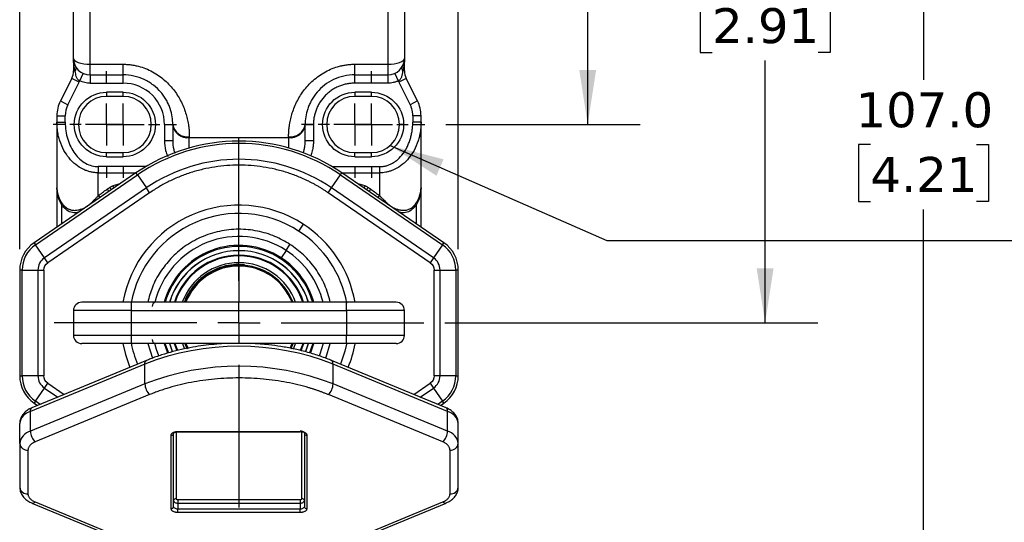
# Model space of a CAD drawing. Header units: millimetres. Extents: x 13 to 546, y 13 to 419.
# Tile 13 of 25: x 356 to 475, y 85 to 146. Entities that reach past the tile are written whole.
import ezdxf

# ---------------------------------------------------------------- set-up
doc = ezdxf.new("R2010")
doc.units = ezdxf.units.MM
doc.header["$LTSCALE"] = 2
doc.linetypes.add('SLD-Center', pattern=[19.05, 15.24, -1.27, 1.27, -1.27])
doc.linetypes.add('SLD-Solid', pattern=[0])
doc.layers.add('CENTER', color=40, linetype='SLD-Center')
doc.layers.add('DIMENSIONS', color=140, linetype='SLD-Solid', lineweight=25)
doc.layers.add('TEXT', color=140, linetype='SLD-Solid', lineweight=25)
doc.styles.add('SLDTEXTSTYLE0', font='VERDANA.TTF')
doc.styles.get("Standard").update_dxf_attribs({"font": 'VERDANA.TTF'})
doc.dimstyles.new('SLDDIMSTYLE0', dxfattribs={"dimtxt": 4.316016, "dimasz": 6.604, "dimexe": 0, "dimexo": 0.0625, "dimgap": 1.079004, "dimtad": 0, "dimtih": 1, "dimtoh": 1, "dimrnd": 1e-09, "dimzin": 4, "dimdsep": 46, "dimtxsty": 'SLDTEXTSTYLE0', "dimsah": 1, "dimcen": 0.09, "dimadec": 0, "dimazin": 1, "dimtfac": 1, "dimtofl": 0, "dimtmove": 0, "dimatfit": 3, "dimfxl": 0, "dimfrac": 2, "dimtolj": 1, "dimtzin": 12, "dimarcsym": 0})
doc.dimstyles.new('SLDDIMSTYLE3', dxfattribs={"dimtxt": 0.18, "dimasz": 6.604, "dimexe": 0, "dimexo": 0.0625, "dimgap": 0, "dimtad": 0, "dimtih": 1, "dimtoh": 1, "dimdec": 0, "dimrnd": 1e-09, "dimzin": 0, "dimdsep": 46, "dimtxsty": 'Standard', "dimsah": 1, "dimcen": 0.09, "dimadec": 0, "dimazin": 0, "dimtfac": 6.604, "dimtdec": 0, "dimtofl": 0, "dimtmove": 0, "dimatfit": 3, "dimfxl": 0, "dimfrac": 2, "dimtolj": 1, "dimtzin": 0, "dimarcsym": 0})

# ---------------------------------------------------------------- blocks, each defined once
blk = doc.blocks.new('_D_6')
at = {"layer": 'DIMENSIONS'}
for p, q in [((356, 118.14), (356, 206.6)), ((409, 118.14), (409, 206.6)), ((356, 200.25), (370.96, 200.25)), ((376.81, 200.25), (375.36, 200.25)), ((375.36, 200.25), (375.36, 193.39)), ((389.63, 200.25), (391.08, 200.25)), ((391.08, 200.25), (391.08, 193.39)), ((409, 200.25), (395.48, 200.25)), ((375.36, 193.39), (376.81, 193.39)), ((391.08, 193.39), (389.63, 193.39))]:
    blk.add_line(p, q, dxfattribs=at)
for points in [[(356, 200.25), (362.6, 199.24), (362.6, 201.27)], [(409, 200.25), (402.4, 201.27), (402.4, 199.24)]]:
    blk.add_solid(points, dxfattribs=at)
at = {"layer": 'DIMENSIONS', "char_height": 4.233, "attachment_point": 1, "style": 'SLDTEXTSTYLE0'}
for s, insert in [('53.0', (376.81, 206.6)), ('2.09', (376.81, 198.77))]:
    blk.add_mtext(s, dxfattribs=dict(at, insert=insert))
blk = doc.blocks.new('_D_7')
at = {"layer": 'DIMENSIONS'}
for p, q in [((396.54, 183.21), (471.57, 183.21)), ((465.22, 183.21), (465.22, 138.6)), ((458.81, 130.77), (457.36, 130.77)), ((457.36, 130.77), (457.36, 123.91)), ((471.63, 130.77), (473.08, 130.77)), ((473.08, 130.77), (473.08, 123.91)), ((457.36, 123.91), (458.81, 123.91)), ((473.08, 123.91), (471.63, 123.91)), ((465.22, 76.24), (465.22, 122.94)), ((394.54, 76.24), (471.57, 76.24))]:
    blk.add_line(p, q, dxfattribs=at)
for points in [[(465.22, 183.21), (464.21, 176.6), (466.24, 176.6)], [(465.22, 76.24), (466.24, 82.85), (464.21, 82.85)]]:
    blk.add_solid(points, dxfattribs=at)
at = {"layer": 'DIMENSIONS', "char_height": 4.233, "attachment_point": 1, "style": 'SLDTEXTSTYLE0'}
for s, insert in [('107.0', (457.01, 137.11)), ('4.21', (458.81, 129.29))]:
    blk.add_mtext(s, dxfattribs=dict(at, insert=insert))
blk = doc.blocks.new('_D_8')
at = {"layer": 'DIMENSIONS'}
for p, q in [((396.54, 183.21), (430.99, 183.21)), ((424.64, 183.21), (424.64, 165.28)), ((418.23, 157.45), (416.78, 157.45)), ((416.78, 157.45), (416.78, 150.59)), ((431.05, 157.45), (432.5, 157.45)), ((432.5, 157.45), (432.5, 150.59)), ((416.78, 150.59), (418.23, 150.59)), ((432.5, 150.59), (431.05, 150.59)), ((424.64, 133.21), (424.64, 149.63)), ((407.48, 133.21), (430.99, 133.21))]:
    blk.add_line(p, q, dxfattribs=at)
for points in [[(424.64, 183.21), (423.62, 176.6), (425.66, 176.6)], [(424.64, 133.21), (425.66, 139.81), (423.62, 139.81)]]:
    blk.add_solid(points, dxfattribs=at)
at = {"layer": 'DIMENSIONS', "char_height": 4.233, "attachment_point": 1, "style": 'SLDTEXTSTYLE0'}
for s, insert in [('50.0', (418.23, 163.8)), ('1.97', (418.23, 155.97))]:
    blk.add_mtext(s, dxfattribs=dict(at, insert=insert))
blk = doc.blocks.new('_D_9')
at = {"layer": 'DIMENSIONS'}
for p, q in [((396.54, 183.21), (452.43, 183.21)), ((446.08, 183.21), (446.08, 156.59)), ((439.67, 148.77), (438.22, 148.77)), ((438.22, 148.77), (438.22, 141.91)), ((452.49, 148.77), (453.94, 148.77)), ((453.94, 148.77), (453.94, 141.91)), ((438.22, 141.91), (439.67, 141.91)), ((453.94, 141.91), (452.49, 141.91)), ((446.08, 109.21), (446.08, 140.94)), ((407.37, 109.21), (452.43, 109.21))]:
    blk.add_line(p, q, dxfattribs=at)
for points in [[(446.08, 183.21), (445.06, 176.6), (447.1, 176.6)], [(446.08, 109.21), (447.1, 115.81), (445.06, 115.81)]]:
    blk.add_solid(points, dxfattribs=at)
at = {"layer": 'DIMENSIONS', "char_height": 4.233, "attachment_point": 1, "style": 'SLDTEXTSTYLE0'}
for s, insert in [('74.0', (439.67, 155.11)), ('2.91', (439.67, 147.28))]:
    blk.add_mtext(s, dxfattribs=dict(at, insert=insert))
blk = doc.blocks.new('SW_CENTERMARKSYMBOL_4')
at = {"layer": 'CENTER', "color": 0}
for p, q in [((0, 5.08), (0, 6.44)), ((0, 0), (0, 2.54)), ((-5.08, 0), (-6.44, 0)), ((0, 0), (-2.54, 0)), ((0, 0), (0, -2.54)), ((0, 0), (2.54, 0)), ((5.08, 0), (6.44, 0)), ((0, -5.08), (0, -6.44))]:
    blk.add_line(p, q, dxfattribs=at)
blk = doc.blocks.new('SW_CENTERMARKSYMBOL_5')
at = {"layer": 'CENTER', "color": 0}
for p, q in [((0, 5.08), (0, 6.44)), ((0, 0), (0, 2.54)), ((-5.08, 0), (-6.44, 0)), ((0, 0), (-2.54, 0)), ((0, 0), (0, -2.54)), ((0, 0), (2.54, 0)), ((5.08, 0), (6.44, 0)), ((0, -5.08), (0, -6.44))]:
    blk.add_line(p, q, dxfattribs=at)
blk = doc.blocks.new('SW_CENTERMARKSYMBOL_6')
at = {"layer": 'CENTER', "color": 0}
for p, q in [((0, 5.08), (0, 6.44)), ((0, 0), (0, 2.54)), ((-5.08, 0), (-6.44, 0)), ((0, 0), (-2.54, 0)), ((0, 0), (0, -2.54)), ((0, 0), (2.54, 0)), ((5.08, 0), (6.44, 0)), ((0, -5.08), (0, -6.44))]:
    blk.add_line(p, q, dxfattribs=at)
blk = doc.blocks.new('SW_CENTERMARKSYMBOL_7')
at = {"layer": 'CENTER', "color": 0}
for p, q in [((0, 5.08), (0, 6.44)), ((0, 0), (0, 2.54)), ((-5.08, 0), (-6.44, 0)), ((0, 0), (-2.54, 0)), ((0, 0), (0, -2.54)), ((0, 0), (2.54, 0)), ((5.08, 0), (6.44, 0)), ((0, -5.08), (0, -6.44))]:
    blk.add_line(p, q, dxfattribs=at)
blk = doc.blocks.new('SW_CENTERMARKSYMBOL_8')
at = {"layer": 'CENTER', "color": 0}
for p, q in [((0, 5.08), (0, 22.33)), ((0, 0), (0, 2.54)), ((-5.08, 0), (-22.33, 0)), ((0, 0), (-2.54, 0)), ((0, 0), (0, -2.54)), ((0, 0), (2.54, 0)), ((5.08, 0), (22.33, 0)), ((0, -5.08), (0, -22.33))]:
    blk.add_line(p, q, dxfattribs=at)

msp = doc.modelspace()

# ---------------------------------------------------------------- linework, layer by layer
for p, q in [((364.5, 140.493), (364.5, 148.707)), ((400.5, 148.707), (400.5, 140.493)), ((362.5, 141.207), (362.5, 139.68)), ((364.5, 140.493), (368.5, 140.493)), ((364.5, 139.207), (364.5, 140.493)), ((368.5, 139.207), (368.5, 140.493)), ((396.5, 140.493), (400.5, 140.493)), ((396.5, 139.207), (396.5, 140.493)), ((400.5, 140.493), (400.5, 139.207)), ((402.5, 139.68), (402.5, 141.207)), ((362.5, 139.68), (362.709, 139.68)), ((363.25, 138.48), (363.667, 139.389)), ((401.334, 139.389), (401.75, 138.48)), ((402.5, 139.68), (402.291, 139.68)), ((362.289, 138.785), (360.922, 136.052)), ((361.817, 135.605), (363.183, 138.338)), ((363.183, 138.338), (362.289, 138.785)), ((364.5, 139.207), (368.5, 139.207)), ((364.5, 139.207), (364.5, 138.207)), ((364.5, 138.207), (368.5, 138.207)), ((368.5, 138.207), (368.5, 139.207)), ((396.5, 139.207), (400.5, 139.207)), ((396.5, 138.207), (396.5, 139.207)), ((400.5, 138.207), (396.5, 138.207)), ((400.5, 139.207), (400.5, 138.207)), ((402.711, 138.785), (401.817, 138.338)), ((401.817, 138.338), (403.183, 135.605)), ((404.078, 136.052), (402.711, 138.785)), ((366.5, 137.107), (366.5, 136.607)), ((368.5, 137.107), (366.5, 137.107)), ((368.5, 136.607), (368.5, 137.107)), ((398.5, 137.107), (396.5, 137.107)), ((396.5, 137.107), (396.5, 136.607)), ((398.5, 136.607), (398.5, 137.107)), ((360.922, 136.052), (361.817, 135.605)), ((368.5, 136.607), (366.5, 136.607)), ((398.5, 136.607), (396.5, 136.607)), ((404.078, 136.052), (403.183, 135.605)), ((360.5, 134.263), (360.5, 133.49)), ((360.5, 134.263), (361.5, 134.263)), ((360.5, 133.49), (360.5, 125.541)), ((360.5, 133.49), (361.5, 133.49)), ((361.5, 133.49), (361.5, 134.263)), ((403.5, 134.263), (403.5, 133.49)), ((404.5, 134.263), (403.5, 134.263)), ((404.5, 133.49), (403.5, 133.49)), ((404.5, 133.49), (404.5, 134.263)), ((404.5, 125.541), (404.5, 133.49)), ((363.1, 133.207), (362.6, 133.207)), ((373.5, 133.207), (374.5, 133.207)), ((373.5, 133.207), (373.5, 131.254)), ((374.5, 133.207), (374.5, 133.101)), ((374.5, 133.101), (374.5, 131.254)), ((390.5, 133.101), (390.5, 133.207)), ((390.5, 133.207), (391.5, 133.207)), ((390.5, 131.254), (390.5, 133.101)), ((391.5, 133.207), (391.5, 131.254)), ((402.4, 133.207), (401.9, 133.207)), ((373.5, 131.254), (374.5, 131.254)), ((376.5, 131.615), (376.5, 131.731)), ((376.5, 131.615), (388.5, 131.615)), ((376.5, 130.373), (376.5, 131.615)), ((388.5, 131.731), (388.5, 131.615)), ((388.5, 131.615), (388.5, 130.373)), ((390.5, 131.254), (391.5, 131.254)), ((366.5, 129.807), (368.5, 129.807)), ((366.5, 129.307), (366.5, 129.807)), ((368.5, 129.307), (368.5, 129.807)), ((396.5, 129.807), (398.5, 129.807)), ((396.5, 129.307), (396.5, 129.807)), ((398.5, 129.307), (398.5, 129.807)), ((366.5, 129.307), (368.5, 129.307)), ((396.5, 129.307), (398.5, 129.307)), ((370.055, 127.349), (357.737, 118.899)), ((365.5, 128.108), (365.5, 127.364)), ((371.24, 128.108), (365.5, 128.108)), ((365.5, 124.579), (365.5, 127.364)), ((365.5, 127.364), (370.077, 127.364)), ((370.221, 127.108), (370.055, 127.349)), ((393.76, 128.108), (399.5, 128.108)), ((394.78, 127.108), (394.945, 127.349)), ((394.923, 127.364), (399.5, 127.364)), ((407.263, 118.899), (394.945, 127.349)), ((399.5, 128.108), (399.5, 127.364)), ((399.5, 127.364), (399.5, 124.579)), ((357.903, 118.658), (370.221, 127.108)), ((370.221, 127.108), (371.304, 125.529)), ((393.697, 125.529), (394.78, 127.108)), ((394.78, 127.108), (407.097, 118.658)), ((371.304, 125.529), (358.986, 117.079)), ((371.704, 124.946), (359.386, 116.496)), ((360.5, 125.541), (360.5, 120.794)), ((368.117, 126.019), (367.245, 125.788)), ((371.704, 124.946), (371.304, 125.529)), ((393.297, 124.946), (393.697, 125.529)), ((405.614, 116.496), (393.297, 124.946)), ((406.014, 117.079), (393.697, 125.529)), ((397.756, 125.788), (396.884, 126.019)), ((404.5, 120.794), (404.5, 125.541)), ((361.086, 121.196), (361.086, 123.443)), ((363.981, 123.224), (364.006, 123.199)), ((401.019, 123.224), (400.995, 123.199)), ((403.914, 123.443), (403.914, 121.196)), ((390.251, 121.165), (389.707, 120.326)), ((357.737, 118.899), (357.903, 118.658)), ((358.986, 117.079), (357.903, 118.658)), ((382.5, 117.945), (382.5, 117.957)), ((382.5, 117.407), (382.5, 117.945)), ((388.19, 117.986), (387.604, 117.082)), ((388.19, 117.986), (388.661, 118.713)), ((407.097, 118.658), (406.014, 117.079)), ((407.097, 118.658), (407.263, 118.899)), ((359.386, 116.496), (358.986, 117.079)), ((382.5, 117.32), (382.5, 117.407)), ((382.5, 116.495), (382.5, 117.32)), ((387.531, 116.969), (387.604, 117.082)), ((406.014, 117.079), (405.614, 116.496)), ((356, 115.601), (356, 102.814)), ((356.293, 115.601), (356, 115.601)), ((356.293, 102.814), (356.293, 115.601)), ((356.293, 115.601), (358.207, 115.601)), ((358.207, 115.601), (358.207, 102.814)), ((358.207, 115.601), (358.914, 115.601)), ((358.914, 115.601), (358.914, 102.814)), ((382.5, 116.283), (382.5, 116.495)), ((383.149, 116.224), (382.5, 116.283)), ((382.5, 116.09), (382.5, 111.707)), ((406.086, 102.814), (406.086, 115.601)), ((406.086, 115.601), (406.793, 115.601)), ((406.793, 102.814), (406.793, 115.601)), ((406.793, 115.601), (408.707, 115.601)), ((408.707, 115.601), (408.707, 102.814)), ((409, 115.601), (408.707, 115.601)), ((409, 102.814), (409, 115.601)), ((369.5, 110.707), (362.5, 110.707)), ((362.5, 110.707), (362.5, 107.707)), ((369.5, 110.707), (369.5, 111.707)), ((395.5, 111.707), (369.5, 111.707)), ((369.5, 110.707), (395.5, 110.707)), ((369.5, 107.707), (369.5, 110.707)), ((395.5, 110.707), (395.5, 111.707)), ((402.5, 110.707), (395.5, 110.707)), ((395.5, 110.707), (395.5, 107.707)), ((402.5, 107.707), (402.5, 110.707)), ((369.5, 107.707), (362.5, 107.707)), ((369.5, 106.707), (369.5, 107.707)), ((395.5, 107.707), (369.5, 107.707)), ((395.5, 106.707), (395.5, 107.707)), ((402.5, 107.707), (395.5, 107.707)), ((395.5, 106.707), (369.5, 106.707)), ((371.466, 106.707), (372.037, 104.946)), ((376.087, 106.707), (376.343, 106.132)), ((388.665, 106.146), (388.913, 106.707)), ((392.984, 104.931), (393.524, 106.707)), ((371.131, 104.236), (357.295, 98.517)), ((371.318, 104.668), (357.481, 98.949)), ((371.131, 101.832), (371.131, 104.236)), ((407.519, 98.949), (393.683, 104.668)), ((393.869, 101.832), (393.869, 104.236)), ((407.706, 98.517), (393.869, 104.236)), ((356, 102.814), (356.293, 102.814)), ((358.207, 102.814), (356.293, 102.814)), ((358.914, 102.814), (358.207, 102.814)), ((406.793, 102.814), (406.086, 102.814)), ((408.707, 102.814), (406.793, 102.814)), ((408.707, 102.814), (409, 102.814)), ((371.131, 101.832), (357.295, 96.113)), ((357.903, 99.757), (358.986, 101.336)), ((358.986, 101.336), (359.386, 101.919)), ((358.986, 101.336), (360.591, 100.235)), ((359.386, 101.919), (361.371, 100.557)), ((407.706, 96.113), (393.869, 101.832)), ((403.629, 100.557), (405.614, 101.919)), ((404.409, 100.235), (406.014, 101.336)), ((405.614, 101.919), (406.014, 101.336)), ((406.014, 101.336), (407.097, 99.757)), ((371.7, 100.539), (357.863, 94.82)), ((407.137, 94.82), (393.301, 100.539)), ((357.903, 99.757), (357.737, 99.516)), ((357.737, 99.516), (358.156, 99.228)), ((358.479, 99.362), (357.903, 99.757)), ((407.097, 99.757), (406.521, 99.362)), ((406.844, 99.228), (407.263, 99.516)), ((407.263, 99.516), (407.097, 99.757)), ((357.295, 96.113), (357.295, 98.517)), ((407.706, 96.113), (407.706, 98.517)), ((356, 94.637), (356, 97.041)), ((409, 94.637), (409, 97.041)), ((374.3, 86.761), (374.3, 95.614)), ((374.595, 95.812), (374.6, 95.855)), ((374.6, 87.001), (374.6, 95.855)), ((374.9, 96.014), (374.9, 87.963)), ((375.1, 96.093), (389.9, 96.093)), ((375.1, 96.093), (375.1, 96.033)), ((375.1, 96.033), (389.9, 96.033)), ((389.9, 96.093), (389.9, 96.033)), ((390.1, 87.963), (390.1, 96.129)), ((390.4, 95.855), (390.4, 87.001)), ((390.7, 95.614), (390.7, 86.761)), ((356, 94.637), (356, 89.341)), ((409, 89.341), (409, 94.637)), ((357, 93.836), (357, 88.54)), ((408, 88.54), (408, 93.836)), ((357.481, 87.433), (371.318, 81.714)), ((357.863, 87.555), (371.7, 81.837)), ((375.1, 87.843), (389.9, 87.843)), ((375.1, 87.843), (375.1, 87.423)), ((375.1, 87.423), (375.1, 86.702)), ((375.1, 87.423), (389.9, 87.423)), ((389.9, 87.843), (389.9, 87.423)), ((389.9, 87.423), (389.9, 86.702)), ((393.301, 81.837), (407.137, 87.555)), ((393.683, 81.714), (407.519, 87.433)), ((375.1, 86.282), (375.1, 86.702)), ((389.9, 86.702), (375.1, 86.702)), ((389.9, 86.282), (375.1, 86.282)), ((389.9, 86.282), (389.9, 86.702))]:
    msp.add_line(p, q)
at = {"flags": 128}
for points in [[(362.5, 141.207), (362.539, 141.068), (362.652, 140.934), (362.837, 140.811), (363.086, 140.702), (363.389, 140.614), (363.735, 140.548), (364.11, 140.507), (364.5, 140.493)], [(400.5, 140.493), (400.89, 140.507), (401.266, 140.548), (401.611, 140.614), (401.914, 140.702), (402.163, 140.811), (402.348, 140.934), (402.462, 141.068), (402.5, 141.207)], [(365.105, 123.954), (365.041, 124.004), (364.971, 124.047)], [(399.895, 123.954), (399.96, 124.004), (400.029, 124.047)], [(368.472, 106.705), (368.769, 105.397), (369.302, 103.835)], [(372.826, 105.226), (372.546, 105.989), (372.335, 106.736)], [(373.455, 106.707), (373.847, 105.577), (373.86, 105.547)], [(373.988, 105.587), (373.971, 105.628), (373.594, 106.707)], [(374.115, 106.707), (374.355, 106.011), (374.475, 105.72)], [(374.486, 105.726), (374.366, 106.015), (374.128, 106.707)], [(375.021, 105.846), (374.702, 106.674), (374.691, 106.707)], [(375.108, 105.866), (374.785, 106.701), (374.783, 106.707)], [(375.655, 106.707), (375.826, 106.28), (375.926, 106.062)], [(375.962, 106.707), (376.215, 106.127), (376.223, 106.109)], [(388.782, 106.118), (388.786, 106.127), (389.039, 106.707)], [(389.072, 106.056), (389.174, 106.28), (389.346, 106.707)], [(390.217, 106.707), (390.215, 106.701), (389.891, 105.863)], [(390.31, 106.707), (390.299, 106.674), (389.978, 105.843)], [(390.873, 106.707), (390.634, 106.015), (390.511, 105.719)], [(390.525, 105.719), (390.645, 106.011), (390.885, 106.707)], [(391.406, 106.707), (391.187, 106.03), (391.011, 105.585)], [(391.141, 105.548), (391.313, 105.984), (391.545, 106.707)], [(392.658, 106.707), (392.253, 105.422), (392.175, 105.229)], [(395.532, 106.812), (395.302, 105.789), (394.774, 104.217)], [(371.131, 104.236), (371.142, 104.383), (371.175, 104.505), (371.227, 104.599), (371.298, 104.659), (371.323, 104.67)], [(393.869, 104.236), (393.858, 104.383), (393.826, 104.505), (393.773, 104.599), (393.702, 104.659), (393.682, 104.669)], [(357.295, 98.517), (357.306, 98.664), (357.338, 98.787), (357.391, 98.88), (357.461, 98.94), (357.481, 98.949)], [(407.706, 98.517), (407.695, 98.664), (407.662, 98.787), (407.61, 98.88), (407.539, 98.94), (407.519, 98.949)], [(389.9, 96.154), (389.998, 96.148), (390.092, 96.131), (390.178, 96.104), (390.254, 96.066), (390.316, 96.021), (390.362, 95.969), (390.391, 95.913), (390.4, 95.855)], [(374.6, 87.723), (374.61, 87.664), (374.638, 87.608), (374.684, 87.556), (374.747, 87.511), (374.822, 87.474), (374.909, 87.446), (375.003, 87.429), (375.1, 87.423)], [(375.1, 86.702), (375.003, 86.708), (374.909, 86.725), (374.822, 86.753), (374.747, 86.79), (374.684, 86.835), (374.638, 86.887), (374.61, 86.943), (374.6, 87.001)], [(389.9, 87.423), (389.998, 87.429), (390.092, 87.446), (390.178, 87.474), (390.254, 87.511), (390.316, 87.556), (390.362, 87.608), (390.391, 87.664), (390.4, 87.723)], [(390.4, 87.001), (390.391, 86.943), (390.362, 86.887), (390.316, 86.835), (390.254, 86.79), (390.178, 86.753), (390.092, 86.725), (389.998, 86.708), (389.9, 86.702)]]:
    msp.add_lwpolyline(points, dxfattribs=at)
for centre, radius, start, end in [((364.5, 141.207), 2, 180, 270), ((400.5, 141.207), 2, 270, 0), ((360.5, 139.68), 2, 333.43495, 0), ((362.324, 139.992), 0.496, 321.00751, 23.40615), ((402.677, 139.992), 0.496, 156.59385, 218.99249), ((404.5, 139.68), 2, 180, 206.56505), ((364.5, 134.263), 4, 153.43495, 180), ((366.5, 133.207), 3.4, 90, 180), ((368.5, 133.207), 3.4, 270, 90), ((396.5, 133.207), 3.4, 90, 180), ((398.5, 133.207), 3.4, 0, 90), ((400.5, 134.263), 4, 0, 26.56505), ((366.5, 133.207), 3.4, 180, 270), ((376.273, 133.516), 1.799, 189.86987, 277.26841), ((376.276, 133.403), 1.801, 189.62614, 277.13847), ((388.728, 133.516), 1.799, 262.73159, 350.13013), ((388.724, 133.403), 1.801, 262.86153, 350.37386), ((396.5, 133.207), 3.4, 180, 270), ((398.5, 133.207), 3.4, 270, 0), ((382.5, 109.207), 22, 55.54991, 124.45009), ((382.5, 109.207), 21.707, 55.54991, 124.45009), ((382.5, 109.207), 19.793, 55.54991, 124.45009), ((366.083, 124.666), 0.828, 32.08306, 56.86821), ((366.365, 124.893), 0.845, 30.24796, 54.35735), ((366.534, 125.134), 0.965, 24.59408, 42.62397), ((398.466, 125.134), 0.965, 137.37603, 155.40592), ((398.635, 124.893), 0.845, 125.64265, 149.75204), ((398.917, 124.666), 0.828, 123.13179, 147.91694), ((365.133, 123.892), 0.779, 39.37794, 61.9093), ((399.867, 123.892), 0.779, 118.0907, 140.62206), ((360.776, 123.687), 0.394, 321.85705, 351.49004), ((360.906, 123.42), 0.439, 329.07526, 357.52256), ((382.5, 109.207), 14.25, 57.04914, 169.83259), ((404.094, 123.42), 0.439, 182.47744, 210.92474), ((404.225, 123.687), 0.394, 188.50996, 218.14295), ((382.5, 109.207), 13.25, 57.04914, 169.58526), ((382.5, 109.207), 13.25, 10.34874, 57.04914), ((382.5, 109.207), 14.25, 10.11554, 57.04914), ((382.5, 109.207), 10.461, 57.04914, 166.33199), ((360, 115.601), 4, 124.45009, 180), ((360, 115.601), 3.707, 124.45009, 180), ((382.5, 109.207), 9.384, 57.04914, 164.54915), ((382.5, 109.207), 9.25, 57.04914, 164.31965), ((382.5, 109.207), 8.75, 90, 163.39845), ((382.5, 109.207), 8.738, 90, 163.37485), ((382.5, 109.207), 8.75, 16.60155, 90), ((382.5, 109.207), 8.738, 16.62515, 90), ((382.5, 109.207), 10.461, 13.82608, 57.04914), ((405, 115.601), 3.707, 0, 55.54991), ((405, 115.601), 4, 0, 55.54991), ((360, 115.601), 1.793, 124.45009, 180), ((382.5, 109.207), 8.2, 90, 162.24917), ((382.5, 109.207), 8.112, 90, 162.05039), ((382.5, 109.207), 8.2, 17.75083, 90), ((382.5, 109.207), 8.112, 17.94961, 90), ((382.5, 109.207), 9.25, 15.68035, 57.04914), ((382.5, 109.207), 9.384, 15.45085, 57.04914), ((405, 115.601), 1.793, 0, 55.54991), ((382.5, 109.207), 7.288, 90, 159.93806), ((382.5, 109.207), 7, 90, 159.07517), ((382.5, 109.207), 6.883, 90, 158.70238), ((382.5, 109.207), 7.288, 20.06194, 90), ((382.5, 109.207), 7, 20.92483, 90), ((382.5, 109.207), 6.883, 21.29762, 90), ((363.5, 110.707), 1, 90, 180), ((372.5, 111.207), 0.5, 90, 180), ((401.5, 110.707), 1, 0, 90), ((363.5, 107.707), 1, 180, 270), ((372.5, 107.207), 0.5, 180, 270), ((401.5, 107.707), 1, 270, 0), ((382.5, 109.207), 13.25, 190.34874, 202.12592), ((382.5, 75.152), 31.228, 68.65021, 111.34979), ((382.5, 109.207), 14.25, 337.85091, 349.83259), ((382.5, 72.747), 31.228, 68.65021, 111.34979), ((360, 102.814), 4, 180, 235.54991), ((360, 102.814), 3.707, 180, 235.54991), ((360, 102.814), 1.793, 180, 235.54991), ((405, 102.814), 1.793, 304.45009, 360), ((405, 102.814), 3.707, 304.45009, 360), ((405, 102.814), 4, 304.45009, 0), ((373.025, 101.893), 1.894, 181.82463, 225.62232), ((391.976, 101.893), 1.894, 314.37768, 358.17537), ((357.769, 96.795), 1.786, 105.40498, 172.10203), ((407.231, 96.795), 1.786, 7.89797, 74.59502), ((357.769, 94.391), 1.786, 105.40498, 172.10203), ((359.188, 96.174), 1.894, 181.82463, 225.62232), ((374.314, 95.922), 0.307, 267.40459, 328.78745), ((390.673, 95.888), 0.275, 186.99022, 275.59656), ((405.812, 96.174), 1.894, 314.37768, 358.17537), ((407.231, 94.391), 1.786, 7.89797, 74.59502), ((356.911, 94.749), 0.917, 186.99022, 275.59656), ((408.09, 94.749), 0.917, 264.40344, 353.00978), ((356.911, 89.453), 0.917, 186.99022, 275.59656), ((408.09, 89.453), 0.917, 264.40344, 353.00978), ((357.572, 87.805), 0.384, 256.29859, 319.369), ((374.327, 87.035), 0.275, 264.40344, 353.00978), ((374.873, 87.689), 0.275, 84.40344, 173.00978), ((390.127, 87.689), 0.275, 6.99022, 95.59656), ((390.673, 87.035), 0.275, 186.99022, 275.59656), ((407.428, 87.806), 0.384, 220.64887, 283.57347)]:
    msp.add_arc(centre, radius, start, end)
for points in [[(362.5, 141.207), (362.5, 143.602), (362.5, 146.144), (362.5, 148.707)], [(402.5, 148.707), (402.5, 146.144), (402.5, 143.602), (402.5, 141.207)], [(363.25, 138.48), (363.229, 138.432), (363.207, 138.385), (363.183, 138.338)], [(364.5, 138.207), (364.069, 138.207), (363.642, 138.301), (363.25, 138.48)], [(401.817, 138.338), (401.793, 138.385), (401.771, 138.432), (401.75, 138.48)], [(362.6, 133.207), (362.6, 135.36), (364.348, 137.107), (366.5, 137.107)], [(398.5, 137.107), (400.653, 137.107), (402.4, 135.36), (402.4, 133.207)], [(361.817, 135.605), (361.609, 135.188), (361.5, 134.729), (361.5, 134.263)], [(366.5, 129.307), (364.348, 129.307), (362.6, 131.055), (362.6, 133.207)], [(402.4, 133.207), (402.4, 131.055), (400.653, 129.307), (398.5, 129.307)], [(366.536, 125.359), (366.64, 125.435), (366.748, 125.508), (366.857, 125.579)], [(366.857, 125.579), (366.979, 125.659), (367.109, 125.729), (367.245, 125.788)], [(397.756, 125.788), (397.891, 125.729), (398.021, 125.659), (398.143, 125.579)], [(398.143, 125.579), (398.253, 125.508), (398.36, 125.435), (398.465, 125.359)], [(358.914, 115.601), (358.914, 115.959), (359.091, 116.294), (359.386, 116.496)], [(405.614, 116.496), (405.91, 116.294), (406.086, 115.959), (406.086, 115.601)], [(359.386, 101.919), (359.091, 102.121), (358.914, 102.456), (358.914, 102.814)], [(406.086, 102.814), (406.086, 102.456), (405.91, 102.121), (405.614, 101.919)]]:
    msp.add_open_spline(points, degree=3)
for points, knots in [([(362.709, 139.68), (362.694, 139.735), (362.661, 139.85), (362.619, 140.031), (362.581, 140.229), (362.544, 140.472), (362.509, 140.8), (362.503, 141.057), (362.5, 141.207)], [0, 0, 0, 0, 0.1100508, 0.229975, 0.3597931, 0.499521, 0.706586, 1, 1, 1, 1]), ([(368.5, 140.493), (368.589, 140.492), (368.766, 140.49), (369.032, 140.475), (369.296, 140.452), (369.559, 140.418), (369.821, 140.375), (370.082, 140.322), (370.554, 140.209), (371.228, 139.989), (372.06, 139.598), (372.836, 139.116), (373.536, 138.561), (374.164, 137.942), (374.881, 137.071), (375.599, 135.883), (376.058, 134.679), (376.3, 133.724), (376.406, 133.119), (376.464, 132.6), (376.495, 132.163), (376.498, 131.877), (376.5, 131.731)], [0, 0, 0, 0, 0.0178731, 0.035694, 0.0534896, 0.0712871, 0.0891136, 0.106996, 0.124961, 0.1873183, 0.2502459, 0.312383, 0.3754801, 0.437261, 0.5003943, 0.6217853, 0.7508329, 0.8120887, 0.8752182, 0.9154546, 0.957033, 1, 1, 1, 1]), ([(388.5, 131.731), (388.501, 131.819), (388.502, 131.992), (388.513, 132.255), (388.531, 132.516), (388.555, 132.777), (388.605, 133.178), (388.7, 133.723), (388.941, 134.676), (389.399, 135.878), (390.115, 137.064), (390.831, 137.936), (391.458, 138.555), (392.157, 139.111), (392.931, 139.593), (393.761, 139.984), (394.496, 140.225), (395.101, 140.363), (395.564, 140.438), (396.031, 140.485), (396.344, 140.49), (396.5, 140.493)], [0, 0, 0, 0, 0.025932, 0.0513606, 0.0762953, 0.1007461, 0.1247237, 0.1877646, 0.2489348, 0.3777823, 0.4989983, 0.5621058, 0.6238663, 0.6869911, 0.7491596, 0.8118573, 0.8739929, 0.9056399, 0.9370913, 0.968495, 1, 1, 1, 1]), ([(402.5, 141.207), (402.499, 141.127), (402.498, 140.976), (402.485, 140.767), (402.469, 140.591), (402.44, 140.347), (402.39, 140.046), (402.322, 139.795), (402.291, 139.68)], [0, 0, 0, 0, 0.1575195, 0.2934535, 0.4078022, 0.5005662, 0.7700542, 1, 1, 1, 1]), ([(363.25, 138.48), (363.228, 138.492), (363.185, 138.514), (363.125, 138.556), (363.072, 138.602), (363.024, 138.652), (362.962, 138.732), (362.897, 138.851), (362.825, 139.056), (362.769, 139.333), (362.73, 139.56), (362.709, 139.68)], [0, 0, 0, 0, 0.0517924, 0.10232643, 0.1521333, 0.20170045, 0.25146743, 0.37115377, 0.50048534, 0.73598583, 1, 1, 1, 1]), ([(402.291, 139.68), (402.28, 139.618), (402.258, 139.5), (402.229, 139.329), (402.198, 139.169), (402.159, 139.011), (402.106, 138.857), (402.034, 138.723), (401.949, 138.62), (401.859, 138.539), (401.787, 138.5), (401.75, 138.48)], [0, 0, 0, 0, 0.1344064, 0.2611082, 0.380878, 0.4945387, 0.6244144, 0.7445667, 0.828749, 0.9131067, 1, 1, 1, 1]), ([(374.5, 133.207), (374.5, 133.807), (374.413, 134.449), (374.13, 135.291), (374.064, 135.462), (373.914, 135.8), (373.831, 135.968), (373.644, 136.302), (373.542, 136.467), (373.316, 136.792), (373.192, 136.953), (372.795, 137.417), (372.495, 137.705), (371.988, 138.094), (371.81, 138.217), (371.443, 138.441), (371.253, 138.543), (370.665, 138.82), (370.242, 138.966), (369.384, 139.158), (368.947, 139.207), (368.5, 139.207)], [0, 0, 0, 0, 0.25, 0.25, 0.3125, 0.3125, 0.375, 0.375, 0.4375, 0.4375, 0.5, 0.5, 0.625, 0.625, 0.6875, 0.6875, 0.75, 0.75, 0.875, 0.875, 1, 1, 1, 1]), ([(373.5, 133.207), (373.5, 134.534), (372.973, 135.805), (371.098, 137.681), (369.826, 138.207), (368.5, 138.207)], [0, 0, 0, 0, 0.5, 0.5, 1, 1, 1, 1]), ([(396.5, 139.207), (396.054, 139.207), (395.612, 139.158), (394.744, 138.962), (394.331, 138.818), (393.546, 138.448), (393.172, 138.217), (392.503, 137.702), (392.204, 137.416), (391.672, 136.793), (391.448, 136.466), (391.169, 135.967), (391.085, 135.799), (390.936, 135.459), (390.87, 135.289), (390.587, 134.448), (390.5, 133.807), (390.5, 133.207)], [0, 0, 0, 0, 0.125, 0.125, 0.25, 0.25, 0.375, 0.375, 0.5, 0.5, 0.625, 0.625, 0.6875, 0.6875, 0.75, 0.75, 1, 1, 1, 1]), ([(396.5, 138.207), (396.421, 138.206), (396.263, 138.204), (396.028, 138.187), (395.794, 138.16), (395.563, 138.122), (395.334, 138.072), (395.107, 138.012), (394.881, 137.94), (394.575, 137.827), (394.196, 137.655), (393.757, 137.398), (393.342, 137.095), (392.831, 136.635), (392.396, 136.099), (392.053, 135.512), (391.846, 135.057), (391.687, 134.591), (391.579, 134.128), (391.512, 133.665), (391.504, 133.36), (391.5, 133.207)], [0, 0, 0, 0, 0.0302399, 0.0602806, 0.0901884, 0.1200305, 0.1498748, 0.1797888, 0.2098399, 0.2400943, 0.3043854, 0.3687437, 0.4344028, 0.5001305, 0.6313415, 0.6956327, 0.7599909, 0.8217085, 0.8834928, 0.9417295, 1, 1, 1, 1]), ([(401.75, 138.48), (401.701, 138.459), (401.603, 138.415), (401.451, 138.361), (401.297, 138.314), (401.088, 138.262), (400.823, 138.217), (400.608, 138.211), (400.5, 138.207)], [0, 0, 0, 0, 0.1251238, 0.2499386, 0.3748065, 0.500089, 0.7499387, 1, 1, 1, 1]), ([(368.5, 137.107), (369.535, 137.107), (370.527, 136.697), (371.989, 135.234), (372.4, 134.242), (372.4, 132.173), (371.989, 131.181), (370.527, 129.718), (369.535, 129.307), (368.5, 129.307)], [0, 0, 0, 0, 0.25, 0.25, 0.5, 0.5, 0.75, 0.75, 1, 1, 1, 1]), ([(396.5, 129.307), (394.348, 129.307), (392.6, 131.055), (392.6, 135.36), (394.348, 137.107), (396.5, 137.107)], [0, 0, 0, 0, 0.5, 0.5, 1, 1, 1, 1]), ([(403.5, 134.263), (403.499, 134.321), (403.497, 134.437), (403.482, 134.61), (403.457, 134.782), (403.41, 135.009), (403.329, 135.289), (403.232, 135.499), (403.183, 135.605)], [0, 0, 0, 0, 0.1251631, 0.2499538, 0.3747937, 0.5001037, 0.7499539, 1, 1, 1, 1]), ([(365.5, 127.364), (365.431, 127.365), (365.293, 127.368), (365.085, 127.384), (364.878, 127.41), (364.671, 127.448), (364.465, 127.495), (364.261, 127.554), (364.058, 127.623), (363.857, 127.703), (363.407, 127.908), (362.724, 128.344), (361.944, 129.126), (361.292, 130.104), (360.909, 131.004), (360.689, 131.787), (360.585, 132.323), (360.515, 132.899), (360.506, 133.272), (360.5, 133.49)], [0, 0, 0, 0, 0.0235931, 0.0472714, 0.0710558, 0.0949673, 0.1190265, 0.1432533, 0.1676676, 0.1922887, 0.2171353, 0.3366645, 0.4669461, 0.5929204, 0.7376558, 0.8006928, 0.8718788, 0.9252086, 1, 1, 1, 1]), ([(361.5, 133.49), (361.5, 132.785), (361.604, 132.081), (362.005, 130.779), (362.302, 130.182), (363.042, 129.186), (363.486, 128.787), (364.453, 128.248), (364.977, 128.108), (365.5, 128.108)], [0, 0, 0, 0, 0.25, 0.25, 0.5, 0.5, 0.75, 0.75, 1, 1, 1, 1]), ([(404.5, 133.49), (404.499, 133.396), (404.497, 133.216), (404.483, 132.963), (404.464, 132.74), (404.441, 132.548), (404.396, 132.224), (404.311, 131.787), (404.092, 131.004), (403.708, 130.104), (403.057, 129.126), (402.276, 128.344), (401.545, 127.876), (400.986, 127.635), (400.619, 127.514), (400.248, 127.428), (399.875, 127.374), (399.625, 127.368), (399.5, 127.364)], [0, 0, 0, 0, 0.0325, 0.0615651, 0.0871954, 0.1093908, 0.1281512, 0.1993342, 0.2623775, 0.4071117, 0.5330938, 0.6633742, 0.7829109, 0.8274612, 0.8713301, 0.9146306, 0.9574802, 1, 1, 1, 1]), ([(399.5, 128.108), (399.549, 128.108), (399.647, 128.11), (399.793, 128.121), (399.939, 128.139), (400.084, 128.164), (400.309, 128.214), (400.611, 128.31), (400.984, 128.482), (401.348, 128.706), (401.826, 129.083), (402.252, 129.554), (402.614, 130.096), (402.855, 130.542), (403.06, 131.015), (403.223, 131.499), (403.348, 131.99), (403.436, 132.482), (403.49, 132.983), (403.497, 133.32), (403.5, 133.49)], [0, 0, 0, 0, 0.0197848, 0.0395567, 0.0593635, 0.0792528, 0.0992716, 0.152709, 0.2072785, 0.2654692, 0.3254168, 0.4533727, 0.5203531, 0.5892773, 0.6583407, 0.7289026, 0.7960332, 0.8633586, 0.9312325, 1, 1, 1, 1]), ([(373.5, 131.254), (373.517, 130.848), (373.544, 130.192), (373.793, 129.587), (373.888, 129.356)], [0, 0, 0, 0, 0.61794202, 1, 1, 1, 1]), ([(374.5, 131.254), (374.51, 130.895), (374.523, 130.381), (374.697, 129.9), (374.749, 129.756)], [0, 0, 0, 0, 0.6996169, 1, 1, 1, 1]), ([(390.284, 129.764), (390.3, 129.817), (390.332, 129.928), (390.375, 130.103), (390.414, 130.29), (390.453, 130.526), (390.491, 130.848), (390.497, 131.104), (390.5, 131.254)], [0, 0, 0, 0, 0.1105722, 0.2292861, 0.3561561, 0.4911942, 0.7023538, 1, 1, 1, 1]), ([(391.5, 131.254), (391.499, 131.175), (391.497, 131.017), (391.481, 130.782), (391.456, 130.547), (391.416, 130.29), (391.358, 130.012), (391.278, 129.715), (391.21, 129.523), (391.176, 129.428)], [0, 0, 0, 0, 0.127165, 0.253733, 0.3799479, 0.5060556, 0.6727205, 0.8371599, 1, 1, 1, 1]), ([(393.297, 124.946), (393.188, 125.02), (392.971, 125.167), (392.639, 125.379), (392.304, 125.585), (391.964, 125.783), (391.621, 125.975), (391.273, 126.159), (390.615, 126.491), (389.626, 126.932), (388.273, 127.418), (386.877, 127.804), (384.956, 128.179), (382.5, 128.37), (380.045, 128.179), (378.124, 127.804), (376.727, 127.418), (375.374, 126.932), (374.296, 126.451), (373.465, 126.024), (372.865, 125.687), (372.276, 125.33), (371.894, 125.074), (371.704, 124.946)], [0, 0, 0, 0, 0.017169, 0.0343207, 0.0514623, 0.0686012, 0.0857446, 0.1029, 0.1200745, 0.1821681, 0.2442845, 0.3078462, 0.3714312, 0.5000022, 0.6285731, 0.6921348, 0.7557198, 0.8178134, 0.8799299, 0.9099628, 0.9399593, 0.9699587, 1, 1, 1, 1]), ([(360.5, 125.541), (360.501, 125.489), (360.503, 125.388), (360.516, 125.241), (360.534, 125.105), (360.557, 124.979), (360.583, 124.864), (360.612, 124.759), (360.641, 124.664), (360.7, 124.489), (360.803, 124.241), (360.97, 123.925), (361.102, 123.724), (361.166, 123.628)], [0, 0, 0, 0, 0.0811331, 0.1570025, 0.2276087, 0.2929519, 0.3530328, 0.407852, 0.4574107, 0.5017103, 0.6808208, 0.8468622, 1, 1, 1, 1]), ([(361.086, 123.443), (361.058, 123.495), (361, 123.602), (360.919, 123.765), (360.843, 123.935), (360.771, 124.112), (360.706, 124.294), (360.639, 124.51), (360.573, 124.782), (360.514, 125.135), (360.505, 125.397), (360.5, 125.541)], [0, 0, 0, 0, 0.0759864, 0.1548195, 0.2365012, 0.3210331, 0.4084167, 0.4986532, 0.6287935, 0.7959126, 1, 1, 1, 1]), ([(365.5, 124.579), (365.659, 124.717), (365.825, 124.851), (366.175, 125.108), (366.359, 125.232), (366.536, 125.359)], [0, 0, 0, 0, 0.5, 0.5, 1, 1, 1, 1]), ([(398.465, 125.359), (398.642, 125.232), (398.826, 125.108), (399.175, 124.851), (399.342, 124.717), (399.5, 124.579)], [0, 0, 0, 0, 0.5, 0.5, 1, 1, 1, 1]), ([(403.835, 123.628), (403.866, 123.675), (403.931, 123.771), (404.021, 123.919), (404.108, 124.074), (404.19, 124.235), (404.265, 124.403), (404.341, 124.6), (404.417, 124.848), (404.485, 125.17), (404.495, 125.409), (404.5, 125.541)], [0, 0, 0, 0, 0.074987, 0.1531797, 0.2346027, 0.3192783, 0.407226, 0.4984632, 0.6282443, 0.7954235, 1, 1, 1, 1]), ([(404.5, 125.541), (404.499, 125.476), (404.497, 125.351), (404.483, 125.171), (404.463, 125.005), (404.438, 124.854), (404.41, 124.717), (404.381, 124.595), (404.327, 124.393), (404.235, 124.117), (404.089, 123.771), (403.971, 123.55), (403.914, 123.443)], [0, 0, 0, 0, 0.092021, 0.177249, 0.2556836, 0.3273249, 0.3921727, 0.450227, 0.501488, 0.679047, 0.8452137, 1, 1, 1, 1]), ([(363.981, 123.224), (364.013, 123.242), (364.079, 123.279), (364.178, 123.344), (364.282, 123.419), (364.391, 123.504), (364.538, 123.627), (364.733, 123.806), (364.887, 123.962), (364.971, 124.047)], [0, 0, 0, 0, 0.0848736, 0.177244, 0.2772069, 0.3848381, 0.5001981, 0.7263036, 1, 1, 1, 1]), ([(364.971, 124.047), (365.066, 124.144), (365.235, 124.319), (365.418, 124.499), (365.5, 124.579)], [0, 0, 0, 0, 0.5538681, 1, 1, 1, 1]), ([(399.5, 124.579), (399.539, 124.541), (399.622, 124.461), (399.748, 124.334), (399.886, 124.194), (399.98, 124.098), (400.029, 124.047)], [0, 0, 0, 0, 0.209634, 0.4461368, 0.7095759, 1, 1, 1, 1]), ([(400.029, 124.047), (400.087, 123.988), (400.195, 123.877), (400.352, 123.728), (400.512, 123.584), (400.677, 123.449), (400.849, 123.323), (400.965, 123.255), (401.019, 123.224)], [0, 0, 0, 0, 0.1877524, 0.3543488, 0.4998266, 0.6877845, 0.8543911, 1, 1, 1, 1]), ([(361.086, 123.443), (361.117, 123.399), (361.18, 123.312), (361.249, 123.233), (361.283, 123.194)], [0, 0, 0, 0, 0.5007497, 1, 1, 1, 1]), ([(361.166, 123.628), (361.194, 123.588), (361.251, 123.508), (361.314, 123.436), (361.345, 123.401)], [0, 0, 0, 0, 0.5010017, 1, 1, 1, 1]), ([(363.08, 122.564), (362.903, 122.544), (362.49, 122.497), (361.853, 122.681), (361.468, 123.028), (361.283, 123.194)], [0, 0, 0, 0, 0.2809544, 0.6549254, 1, 1, 1, 1]), ([(361.345, 123.401), (361.373, 123.37), (361.43, 123.309), (361.521, 123.227), (361.615, 123.152), (361.712, 123.084), (361.814, 123.024), (361.919, 122.972), (362.028, 122.927), (362.14, 122.891), (362.255, 122.862), (362.374, 122.842), (362.544, 122.825), (362.769, 122.826), (363.054, 122.866), (363.352, 122.945), (363.665, 123.062), (363.874, 123.169), (363.981, 123.224)], [0, 0, 0, 0, 0.0379285, 0.0760351, 0.1144301, 0.1532212, 0.192513, 0.232406, 0.2729964, 0.3143753, 0.356629, 0.3998383, 0.4440789, 0.5416111, 0.6455233, 0.7563026, 0.8743507, 1, 1, 1, 1]), ([(401.019, 123.224), (401.08, 123.192), (401.198, 123.13), (401.377, 123.05), (401.551, 122.982), (401.721, 122.927), (401.887, 122.883), (402.048, 122.852), (402.205, 122.833), (402.357, 122.825), (402.53, 122.83), (402.724, 122.855), (402.935, 122.91), (403.134, 122.993), (403.321, 123.102), (403.496, 123.235), (403.603, 123.346), (403.656, 123.401)], [0, 0, 0, 0, 0.0707699, 0.1391541, 0.2052028, 0.2689717, 0.3305227, 0.3899244, 0.4472533, 0.5025947, 0.556043, 0.6363419, 0.7133874, 0.7876862, 0.8598029, 0.9303546, 1, 1, 1, 1]), ([(403.718, 123.194), (403.533, 123.028), (403.147, 122.681), (402.511, 122.497), (402.098, 122.544), (401.921, 122.564)], [0, 0, 0, 0, 0.3450746, 0.7190456, 1, 1, 1, 1]), ([(403.656, 123.401), (403.687, 123.436), (403.749, 123.508), (403.806, 123.588), (403.835, 123.628)], [0, 0, 0, 0, 0.49899827, 1, 1, 1, 1]), ([(403.718, 123.194), (403.752, 123.233), (403.82, 123.312), (403.883, 123.399), (403.914, 123.443)], [0, 0, 0, 0, 0.4992503, 1, 1, 1, 1]), ([(388.661, 118.713), (388.062, 119.058), (386.826, 119.768), (384.712, 120.388), (382.44, 120.615), (380.119, 120.364), (378.262, 119.762), (376.885, 119.067), (375.624, 118.262), (374.252, 117.072), (372.948, 115.402), (371.977, 113.613), (371.639, 112.326), (371.477, 111.707)], [0, 0, 0, 0, 0.0951713, 0.1960434, 0.301109, 0.4084044, 0.5156997, 0.5682879, 0.6209003, 0.7217723, 0.8169437, 0.912115, 1, 1, 1, 1]), ([(393.534, 111.707), (393.34, 112.414), (393.044, 113.49), (392.358, 114.823), (391.555, 116.082), (390.374, 117.469), (389.221, 118.306), (388.661, 118.713)], [0, 0, 0, 0, 0.2506259, 0.3814443, 0.5123228, 0.763252, 1, 1, 1, 1]), ([(382.5, 116.283), (382.069, 116.26), (381.18, 116.213), (379.861, 115.819), (378.594, 115.166), (377.456, 114.248), (376.56, 113.109), (376.039, 112.236), (375.901, 111.742), (375.891, 111.707)], [0, 0, 0, 0, 0.1513605, 0.3117875, 0.4788841, 0.6495266, 0.8201692, 0.9872658, 1, 1, 1, 1]), ([(369.5, 111.707), (367.909, 111.707), (366.383, 111.707), (364.132, 111.707), (363.5, 111.707), (363.5, 111.707)], [0, 0, 0, 0, 0.5, 0.5, 1, 1, 1, 1]), ([(401.5, 111.707), (401.5, 111.707), (400.868, 111.707), (398.618, 111.707), (397.091, 111.707), (395.5, 111.707)], [0, 0, 0, 0, 0.5, 0.5, 1, 1, 1, 1]), ([(369.5, 106.707), (369.427, 106.707), (369.281, 106.707), (369.061, 106.707), (368.843, 106.707), (368.625, 106.707), (368.289, 106.707), (367.84, 106.707), (367.281, 106.707), (366.735, 106.707), (366.03, 106.707), (365.227, 106.707), (364.576, 106.707), (364.164, 106.707), (363.915, 106.707), (363.725, 106.707), (363.608, 106.707), (363.541, 106.707), (363.507, 106.707), (363.502, 106.707), (363.5, 106.707)], [0, 0, 0, 0, 0.0233353, 0.0466281, 0.0699098, 0.0932116, 0.1165649, 0.1783006, 0.2400921, 0.3044019, 0.3687678, 0.5000056, 0.6312435, 0.6955534, 0.7599192, 0.821655, 0.8834464, 0.9223093, 0.9611121, 1, 1, 1, 1]), ([(380.745, 106.707), (380.69, 106.706), (380.378, 106.698), (379.642, 106.635), (378.525, 106.526), (377.215, 106.334), (375.868, 106.079), (374.495, 105.751), (373.131, 105.345), (372.067, 104.98), (371.485, 104.729), (371.326, 104.661)], [0, 0, 0, 0, 0.0161101, 0.092943, 0.2202218, 0.3518695, 0.4925633, 0.6387749, 0.7890958, 0.942422, 1, 1, 1, 1]), ([(393.681, 104.667), (393.66, 104.676), (393.178, 104.893), (392.163, 105.247), (390.653, 105.715), (389.112, 106.086), (387.599, 106.368), (386.251, 106.55), (385.148, 106.659), (384.529, 106.693), (384.261, 106.707)], [0, 0, 0, 0, 0.0075754, 0.1774691, 0.3455476, 0.5104127, 0.6684425, 0.8152853, 0.9200283, 1, 1, 1, 1]), ([(401.5, 106.707), (401.499, 106.707), (401.498, 106.707), (401.485, 106.707), (401.465, 106.707), (401.437, 106.707), (401.382, 106.707), (401.276, 106.707), (401.085, 106.707), (400.837, 106.707), (400.425, 106.707), (399.773, 106.707), (398.971, 106.707), (398.265, 106.707), (397.72, 106.707), (397.161, 106.707), (396.664, 106.707), (396.231, 106.707), (395.866, 106.707), (395.622, 106.707), (395.5, 106.707)], [0, 0, 0, 0, 0.0233353, 0.0466281, 0.0699098, 0.0932116, 0.1165649, 0.1783006, 0.2400921, 0.3044019, 0.3687678, 0.5000056, 0.6312435, 0.6955534, 0.7599192, 0.821655, 0.8834464, 0.9223093, 0.9611121, 1, 1, 1, 1]), ([(393.301, 100.539), (393.192, 100.583), (392.975, 100.672), (392.644, 100.799), (392.309, 100.923), (391.97, 101.042), (391.627, 101.157), (391.279, 101.268), (390.621, 101.468), (389.633, 101.734), (388.28, 102.026), (386.882, 102.259), (384.959, 102.485), (382.5, 102.6), (380.041, 102.485), (378.118, 102.259), (376.721, 102.027), (375.368, 101.734), (374.29, 101.444), (373.459, 101.187), (372.859, 100.984), (372.271, 100.77), (371.89, 100.616), (371.7, 100.539)], [0, 0, 0, 0, 0.0171613, 0.0343051, 0.0514387, 0.0685696, 0.0857051, 0.1028525, 0.1200193, 0.182108, 0.2442194, 0.3077931, 0.3713901, 0.5000022, 0.6286143, 0.692188, 0.7557849, 0.8178736, 0.8799851, 0.9100044, 0.9399869, 0.9699723, 1, 1, 1, 1]), ([(357.483, 98.947), (357.353, 98.889), (357.07, 98.762), (356.693, 98.49), (356.355, 98.139), (356.116, 97.708), (355.993, 97.326), (356.013, 97.101), (356.018, 97.044)], [0, 0, 0, 0, 0.1587738, 0.3442382, 0.5356513, 0.730988, 0.9317264, 1, 1, 1, 1]), ([(408.981, 97.053), (408.981, 97.17), (408.98, 97.464), (408.793, 97.911), (408.472, 98.349), (408.037, 98.692), (407.708, 98.883), (407.522, 98.948), (407.518, 98.949)], [0, 0, 0, 0, 0.1395065, 0.3503357, 0.5678584, 0.7848381, 0.9955042, 1, 1, 1, 1]), ([(374.3, 95.614), (374.301, 95.629), (374.302, 95.66), (374.313, 95.704), (374.331, 95.748), (374.365, 95.807), (374.427, 95.879), (374.531, 95.955), (374.658, 96.017), (374.8, 96.061), (374.949, 96.088), (375.05, 96.091), (375.1, 96.093)], [0, 0, 0, 0, 0.060243, 0.1199994, 0.1798082, 0.2402069, 0.3699548, 0.5001294, 0.6298775, 0.7600523, 0.8799221, 1, 1, 1, 1]), ([(374.577, 95.763), (374.581, 95.796), (374.587, 95.863), (374.698, 95.955), (374.873, 96.022), (375.024, 96.03), (375.1, 96.034)], [0, 0, 0, 0, 0.2372478, 0.4819943, 0.7357741, 1, 1, 1, 1]), ([(389.9, 96.093), (389.925, 96.093), (389.976, 96.092), (390.05, 96.085), (390.124, 96.075), (390.223, 96.054), (390.343, 96.017), (390.47, 95.955), (390.574, 95.879), (390.647, 95.794), (390.692, 95.705), (390.698, 95.645), (390.7, 95.614)], [0, 0, 0, 0, 0.060243, 0.1199994, 0.1798082, 0.2402069, 0.3699548, 0.5001294, 0.6298775, 0.7600523, 0.8799221, 1, 1, 1, 1]), ([(357.863, 94.82), (357.831, 94.806), (357.767, 94.778), (357.675, 94.733), (357.589, 94.684), (357.478, 94.614), (357.352, 94.518), (357.225, 94.393), (357.124, 94.259), (357.053, 94.12), (357.008, 93.978), (357.003, 93.883), (357, 93.836)], [0, 0, 0, 0, 0.061656, 0.1231264, 0.1846299, 0.2463852, 0.3730858, 0.5000535, 0.6267542, 0.7537219, 0.8767948, 1, 1, 1, 1]), ([(408, 93.836), (408, 93.859), (407.998, 93.907), (407.987, 93.978), (407.97, 94.048), (407.936, 94.142), (407.876, 94.259), (407.776, 94.393), (407.649, 94.518), (407.498, 94.632), (407.328, 94.735), (407.201, 94.792), (407.137, 94.82)], [0, 0, 0, 0, 0.061656, 0.12312638, 0.18462994, 0.24638515, 0.37308584, 0.50005352, 0.62675422, 0.75372191, 0.8767948, 1, 1, 1, 1]), ([(356.019, 89.329), (356.02, 89.212), (356.02, 88.918), (356.208, 88.471), (356.529, 88.033), (356.963, 87.69), (357.293, 87.499), (357.478, 87.434), (357.482, 87.433)], [0, 0, 0, 0, 0.1394972, 0.3503124, 0.5678207, 0.7847859, 0.9954381, 1, 1, 1, 1]), ([(407.518, 87.435), (407.648, 87.493), (407.93, 87.62), (408.307, 87.892), (408.645, 88.243), (408.885, 88.674), (409.007, 89.056), (408.987, 89.281), (408.982, 89.339)], [0, 0, 0, 0, 0.1586754, 0.3441525, 0.5355788, 0.7309289, 0.9316812, 1, 1, 1, 1]), ([(357, 88.54), (357.001, 88.516), (357.002, 88.469), (357.013, 88.398), (357.031, 88.327), (357.064, 88.233), (357.124, 88.117), (357.225, 87.983), (357.352, 87.857), (357.502, 87.743), (357.672, 87.64), (357.8, 87.584), (357.863, 87.555)], [0, 0, 0, 0, 0.061656, 0.12312638, 0.18462994, 0.24638515, 0.37308584, 0.50005352, 0.62675422, 0.75372191, 0.8767948, 1, 1, 1, 1]), ([(407.137, 87.555), (407.169, 87.569), (407.234, 87.597), (407.325, 87.643), (407.412, 87.691), (407.523, 87.761), (407.649, 87.857), (407.776, 87.983), (407.876, 88.117), (407.948, 88.256), (407.992, 88.397), (407.997, 88.492), (408, 88.54)], [0, 0, 0, 0, 0.061656, 0.1231264, 0.1846299, 0.2463852, 0.3730858, 0.5000535, 0.6267542, 0.7537219, 0.8767948, 1, 1, 1, 1]), ([(374.9, 87.963), (374.901, 87.955), (374.902, 87.939), (374.914, 87.917), (374.932, 87.896), (374.966, 87.872), (375.021, 87.848), (375.074, 87.845), (375.1, 87.843)], [0, 0, 0, 0, 0.1272001, 0.2497464, 0.3727003, 0.5010746, 0.7497428, 1, 1, 1, 1]), ([(389.9, 87.843), (389.914, 87.844), (389.94, 87.844), (389.977, 87.851), (390.012, 87.863), (390.052, 87.883), (390.092, 87.916), (390.098, 87.947), (390.1, 87.963)], [0, 0, 0, 0, 0.1272001, 0.2497464, 0.3727003, 0.5010746, 0.7497428, 1, 1, 1, 1]), ([(375.1, 86.282), (375.075, 86.283), (375.025, 86.284), (374.95, 86.29), (374.877, 86.301), (374.778, 86.321), (374.658, 86.358), (374.531, 86.42), (374.427, 86.496), (374.354, 86.581), (374.308, 86.671), (374.303, 86.731), (374.3, 86.761)], [0, 0, 0, 0, 0.060243, 0.1199994, 0.1798082, 0.2402069, 0.3699548, 0.5001294, 0.6298775, 0.7600523, 0.8799221, 1, 1, 1, 1]), ([(390.7, 86.761), (390.7, 86.746), (390.698, 86.716), (390.687, 86.671), (390.67, 86.627), (390.636, 86.568), (390.574, 86.496), (390.47, 86.42), (390.343, 86.358), (390.201, 86.314), (390.051, 86.287), (389.951, 86.284), (389.9, 86.282)], [0, 0, 0, 0, 0.060243, 0.1199994, 0.1798082, 0.2402069, 0.3699548, 0.5001294, 0.6298775, 0.7600523, 0.8799221, 1, 1, 1, 1])]:
    msp.add_open_spline(points, degree=3, knots=knots)

# ---------------------------------------------------------------- block references
at = {"layer": 'CENTER'}
for name, p in [('SW_CENTERMARKSYMBOL_5', (366.5, 133.207)), ('SW_CENTERMARKSYMBOL_4', (368.5, 133.207)), ('SW_CENTERMARKSYMBOL_6', (396.5, 133.207)), ('SW_CENTERMARKSYMBOL_7', (398.5, 133.207)), ('SW_CENTERMARKSYMBOL_8', (382.5, 109.207))]:
    msp.add_blockref(name, p, dxfattribs=at)

# ---------------------------------------------------------------- dimensions: what is measured, and where the dimension line sits
at = {"layer": 'DIMENSIONS'}
dim = msp.add_linear_dim(base=(409, 200.252), p1=(356, 115.601), p2=(409, 115.601), dimstyle='SLDDIMSTYLE0', dxfattribs=at)
dim.commit()
dim.dimension.update_dxf_attribs({"geometry": '_D_6', "text_midpoint": (383.218, 200.252), "dimtype": 160})
for base, p2, picture, middle in [((465.221, 76.245), (392, 76.245), '_D_7', (465.221, 130.77)), ((424.639, 133.207), (404.94, 133.207), '_D_8', (424.639, 157.453)), ((446.08, 109.207), (404.833, 109.207), '_D_9', (446.08, 148.767))]:
    dim = msp.add_linear_dim(base=base, p1=(394, 183.207), p2=p2, angle=90, dimstyle='SLDDIMSTYLE0', dxfattribs=at)
    dim.commit()
    dim.dimension.update_dxf_attribs({"geometry": picture, "text_midpoint": middle, "dimtype": 160})

# ---------------------------------------------------------------- leaders
at = {"layer": 'TEXT'}
msp.add_leader([(400.75, 130.658), (426.943, 119.159), (483.224, 119.159)], dimstyle='SLDDIMSTYLE3', dxfattribs=at)

doc.saveas('drawing.dxf')
